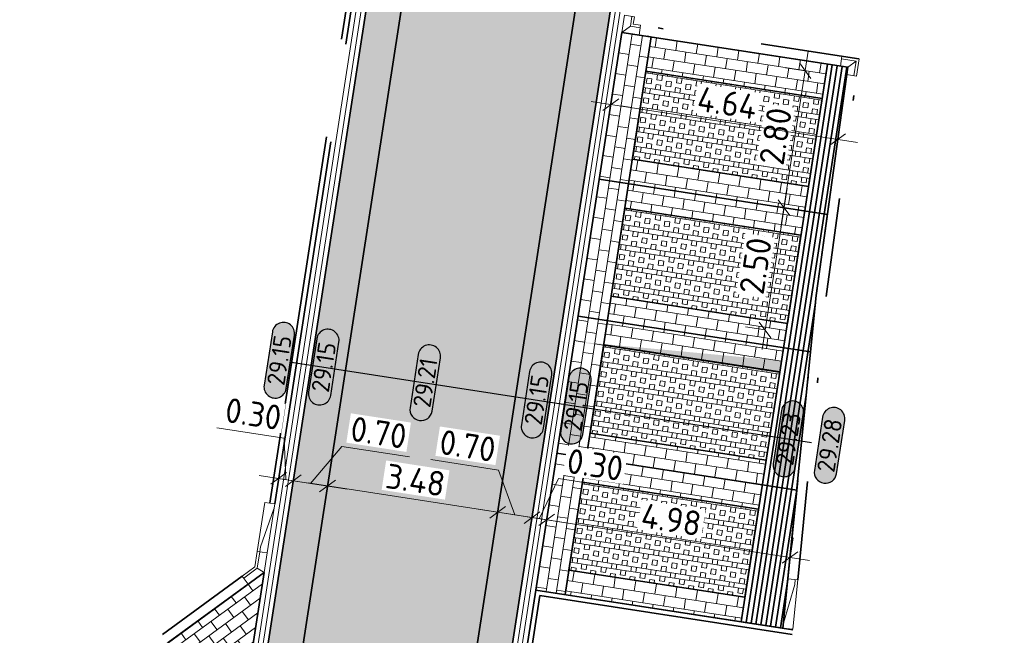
# Model space of a CAD drawing. Header units: metres. Extents: x 199937 to 201628, y 374508 to 375260.
# Tile 138 of 183: x 201253 to 201273, y 375033 to 375045. Entities that reach past the tile are written whole.
import ezdxf
from ezdxf.enums import TextEntityAlignment as Align

# ---------------------------------------------------------------- set-up
doc = ezdxf.new("R2010")
doc.units = ezdxf.units.M
doc.linetypes.add('VH-GELEIDEBAND', pattern=[6, 2, -2, 0, -2])
doc.linetypes.add('VH-OPSLUITBAND_100X200', pattern=[16, 8, -2, 4, -2])
for name, color, linetype, lineweight in [('N-WE-OG-HOOGTELIJN-G', 7, 'Continuous', 25), ('N-WE-VH-DWARSHELLING-S', 7, 'Continuous', 25), ('N-WE-VH-GOOT-G', 170, 'Continuous', 35), ('N-WE-VH-KANTOPSLUITING_GELEIDEBAND_50 200-G', 20, 'VH-GELEIDEBAND', 35), ('N-WE-VH-KANTOPSLUITING_GELEIDEBAND_50 200_250_HOEKSTUK-S', 20, 'Continuous', 25), ('N-WE-VH-KANTOPSLUITING_GELEIDEBAND_50 200_250_INRITVERLOOPBAND-S', 20, 'Continuous', 25), ('N-WE-VH-KANTOPSLUITING_OPSLUITBAND_100X200-G', 150, 'VH-OPSLUITBAND_100X200', 35), ('N-WE-VH-KANTVERHARDING_STREKLAAG-G', 60, 'Continuous', 18), ('N-WE-VH-VERHARDING_BETONSTRAATSTEEN-G', 252, 'Continuous', 35), ('N-WE-VH-VERHARDING_GRASBETONSTEEN-A', 72, 'Continuous', 18), ('N-WE-VH-VERHARDING_GRASBETONSTEEN-G', 70, 'Continuous', 35), ('N-WE-VW-MARKERING_PARKEERVAK-G', 7, 'Continuous', 35), ('X-XX-AL-HOOGTELABEL-S', 7, 'Continuous', 25), ('X-XX-AL-M', 7, 'Continuous', 18), ('X-XX-AL-M-200', 7, 'Continuous', 18)]:
    doc.layers.add(name, color=color, linetype=linetype, lineweight=lineweight)
doc.layers.add('N-WE-VH-VERHARDING_BETONSTRAATSTEEN_HEIDE-A', color=7, linetype='Continuous', lineweight=0, true_color=0x986657)
doc.layers.add('N-WE-VH-VERHARDING_BETONSTRAATSTEEN_ROOD-A', color=7, linetype='Continuous', lineweight=0, true_color=0xa92c0a)
doc.styles.add('NLCS-ISO-ANNOTATIEF-T18', font='NLCS-ISO.ttf', dxfattribs={"height": 1.8})
doc.styles.add('NLCS-ISO-ANNOTATIEF-T25', font='NLCS-ISO.ttf', dxfattribs={"height": 2.5})
doc.styles.add('NLCS-ISO-M200-T25', font='NLCS-ISO.ttf', dxfattribs={"height": 0.5})
doc.dimstyles.new('NLCS-ANNOTATIEF-T25-SCHRAP_L2_H1', dxfattribs={"dimtxt": 2.5, "dimasz": 1.4, "dimexe": 2, "dimexo": 2, "dimgap": 0.7, "dimtad": 1, "dimzin": 0, "dimdsep": 46, "dimtxsty": 'NLCS-ISO-ANNOTATIEF-T25', "dimblk": 'OBLIQUE', "dimcen": 0, "dimdle": 2, "dimclrd": 256, "dimclre": 256, "dimclrt": 256, "dimadec": 1, "dimazin": 0, "dimtfac": 1, "dimtdec": 3, "dimtofl": 0, "dimtmove": 0, "dimatfit": 3, "dimldrblk": 'OBLIQUE', "dimfxl": 2, "dimfxlon": 1, "dimtfillclr": 256, "dimtolj": 1, "dimtzin": 0, "dimlwd": -1, "dimlwe": -1, "dimarcsym": 0})
doc.dimstyles.new('NLCS-M200-T25-SCHRAP_L2_H1', dxfattribs={"dimscale": 0.2, "dimtxt": 2.5, "dimasz": 1.4, "dimexe": 2, "dimexo": 2, "dimgap": 0.7, "dimtad": 1, "dimzin": 0, "dimdsep": 46, "dimtxsty": 'NLCS-ISO-M200-T25', "dimblk": 'OBLIQUE', "dimcen": 0, "dimdle": 2, "dimclrd": 256, "dimclre": 256, "dimclrt": 256, "dimadec": 1, "dimazin": 0, "dimtfac": 1, "dimtdec": 3, "dimtofl": 0, "dimtmove": 0, "dimatfit": 3, "dimldrblk": 'OBLIQUE', "dimfxl": 2, "dimfxlon": 1, "dimtfillclr": 256, "dimtolj": 1, "dimtzin": 0, "dimlwd": -1, "dimlwe": -1, "dimarcsym": 0})
pattern_1 = [(261.21, (201261.3819, 375058.67761), (0.1754428, -0.2396244), [0.63, -0.21]), (171.21, (201261.79696, 375058.61343), (0.1754428, -0.2396244), [0.63, -0.21])]
pattern_2 = [(351.215, (201264.82125, 375045.07947), (0.2396092, 0.1754634), [0.21, -0.21]), (81.215, (201264.82125, 375045.07947), (-0.2075363, 0.032073), [])]
pattern_3 = [(261.21495, (201343.74282, 375069.87108), (0.17546345, -0.2396092), [0.21, -0.21]), (351.21495, (201343.74282, 375069.87108), (0.0320729, 0.20753633), [])]

# ---------------------------------------------------------------- blocks, each defined once
blk = doc.blocks.new('_Oblique')
at = {"color": 0, "linetype": 'ByBlock', "lineweight": -2}
blk.add_line((-0.5, -0.5), (0.5, 0.5), dxfattribs=at)
blk = doc.blocks.new('*D209')
at = {"layer": 'Defpoints', "color": 0, "transparency": 16777216}
for p in [(201268.523, 375044.305), (201268.095, 375041.538), (201268.095, 375041.538)]:
    blk.add_point(p, dxfattribs=at)
at = {"layer": 'X-XX-AL-M', "transparency": 16777216}
for p, q in [((201268.584, 375044.7), (201268.034, 375041.143)), ((201268.523, 375044.305), (201268.127, 375044.366)), ((201268.095, 375041.538), (201267.7, 375041.599))]:
    blk.add_line(p, q, dxfattribs=at)
at = {"layer": 'X-XX-AL-M', "transparency": 16777216, "xscale": 0.28, "yscale": 0.28, "zscale": 0.28}
for p, rotation in [((201268.523, 375044.305), 81.21494707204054), ((201268.095, 375041.538), 261.2149470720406)]:
    blk.add_blockref('_Oblique', p, dxfattribs=dict(at, rotation=rotation))
at = {"layer": 'X-XX-AL-M', "transparency": 16777216, "insert": (201267.923, 375042.981), "char_height": 0.5, "attachment_point": 5, "rotation": 81.2149, "style": 'NLCS-ISO-ANNOTATIEF-T25', "bg_fill": 3, "box_fill_scale": 1.1, "bg_fill_color": 256, "bg_fill_true_color": 13158600, "bg_fill_transparency": 0}
blk.add_mtext('\\A1;2.80', dxfattribs=at)
blk = doc.blocks.new('*D210')
at = {"layer": 'Defpoints', "color": 0, "transparency": 16777216}
for p in [(201268.095, 375041.538), (201267.713, 375039.067), (201267.713, 375039.067)]:
    blk.add_point(p, dxfattribs=at)
at = {"layer": 'X-XX-AL-M', "transparency": 16777216}
for p, q in [((201268.156, 375041.933), (201267.652, 375038.672)), ((201268.095, 375041.538), (201267.7, 375041.599)), ((201267.713, 375039.067), (201267.318, 375039.128))]:
    blk.add_line(p, q, dxfattribs=at)
at = {"layer": 'X-XX-AL-M', "transparency": 16777216, "xscale": 0.28, "yscale": 0.28, "zscale": 0.28}
for p, rotation in [((201268.095, 375041.538), 81.21494707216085), ((201267.713, 375039.067), 261.2149470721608)]:
    blk.add_blockref('_Oblique', p, dxfattribs=dict(at, rotation=rotation))
at = {"layer": 'X-XX-AL-M', "transparency": 16777216, "insert": (201267.519, 375040.362), "char_height": 0.5, "attachment_point": 5, "rotation": 81.2149, "style": 'NLCS-ISO-ANNOTATIEF-T25', "bg_fill": 3, "box_fill_scale": 1.1, "bg_fill_color": 256, "bg_fill_true_color": 13158600, "bg_fill_transparency": 0}
blk.add_mtext('\\A1;2.50', dxfattribs=at)
blk = doc.blocks.new('SVH-GELEIDEBAND HOEKSTUK_50 200X250_L400_H135UITW_HD-MM')
at = {"linetype": 'Continuous', "lineweight": 0}
blk.add_line((338, 150), (400, 0), dxfattribs=at)
blk.add_lwpolyline([(317, 200), (0, 200), (0, 0), (400, 0), (683, 283), (541, 424)], close=True, dxfattribs=at)
blk.add_lwpolyline([(0, 150), (338, 150), (577, 389)], dxfattribs=at)
blk = doc.blocks.new('SVH-GELEIDEBAND INRITVERLOOPBAND_50 200X200_LINKS_L1000_HD-MM')
at = {"linetype": 'Continuous', "lineweight": 0}
blk.add_lwpolyline([(0, 0), (1000, 0), (1000, 200), (0, 200)], close=True, dxfattribs=at)
blk.add_lwpolyline([(900, 0), (100, 150), (0, 150)], dxfattribs=at)
blk = doc.blocks.new('SVH-GELEIDEBAND HOEKSTUK_50 200X250_L350_H90UITW_HD-MM')
at = {"linetype": 'Continuous', "lineweight": 0}
for p, q in [((200, 350), (200, 150)), ((200, 150), (0, 150)), ((200, 150), (350, 0))]:
    blk.add_line(p, q, dxfattribs=at)
blk.add_lwpolyline([(0, 200), (150, 200), (150, 350), (350, 350), (350, 0), (0, 0)], close=True, dxfattribs=at)
blk = doc.blocks.new('SVH-GELEIDEBAND HOEKSTUK_50 200X250_L150_H90INW_HD-MM')
at = {"linetype": 'Continuous', "lineweight": 0}
blk.add_line((150, 0), (300, 150), dxfattribs=at)
blk.add_lwpolyline([(150, 0), (0, 0), (0, 200), (350, 200), (350, -150), (150, -150)], close=True, dxfattribs=at)
blk.add_lwpolyline([(300, -150), (300, 150), (0, 150)], dxfattribs=at)
blk = doc.blocks.new('*D306')
at = {"layer": 'Defpoints', "color": 0, "transparency": 16777216}
for p in [(201263.299, 375035.23), (201268.217, 375034.47), (201268.217, 375034.47)]:
    blk.add_point(p, dxfattribs=at)
at = {"layer": 'X-XX-AL-M', "transparency": 16777216}
for p, q in [((201263.299, 375035.23), (201263.36, 375035.626)), ((201262.904, 375035.291), (201268.612, 375034.409)), ((201268.217, 375034.47), (201268.278, 375034.866))]:
    blk.add_line(p, q, dxfattribs=at)
at = {"layer": 'X-XX-AL-M', "transparency": 16777216, "xscale": 0.28, "yscale": 0.28, "zscale": 0.28}
for p, rotation in [((201263.299, 375035.23), 171.2149470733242), ((201268.217, 375034.47), 351.2149470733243)]:
    blk.add_blockref('_Oblique', p, dxfattribs=dict(at, rotation=rotation))
at = {"layer": 'X-XX-AL-M', "transparency": 16777216, "insert": (201265.818, 375035.236), "char_height": 0.5, "attachment_point": 5, "rotation": 351.2149, "style": 'NLCS-ISO-M200-T25', "bg_fill": 3, "box_fill_scale": 1.1, "bg_fill_color": 256, "bg_fill_true_color": 13158600, "bg_fill_transparency": 0}
blk.add_mtext('\\A1;4.98', dxfattribs=at)
blk = doc.blocks.new('*D307')
at = {"layer": 'Defpoints', "color": 0, "transparency": 16777216}
for p in [(201264.596, 375043.621), (201269.181, 375042.915), (201269.181, 375042.915)]:
    blk.add_point(p, dxfattribs=at)
at = {"layer": 'X-XX-AL-M', "transparency": 16777216}
for p, q in [((201264.596, 375043.621), (201264.657, 375044.017)), ((201264.201, 375043.682), (201269.577, 375042.854)), ((201269.181, 375042.915), (201269.242, 375043.31))]:
    blk.add_line(p, q, dxfattribs=at)
at = {"layer": 'X-XX-AL-M', "transparency": 16777216, "xscale": 0.28, "yscale": 0.28, "zscale": 0.28}
for p, rotation in [((201264.596, 375043.621), 171.2421194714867), ((201269.181, 375042.915), 351.2421194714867)]:
    blk.add_blockref('_Oblique', p, dxfattribs=dict(at, rotation=rotation))
at = {"layer": 'X-XX-AL-M', "transparency": 16777216, "insert": (201266.948, 375043.654), "char_height": 0.5, "attachment_point": 5, "rotation": 351.2421, "style": 'NLCS-ISO-M200-T25', "bg_fill": 3, "box_fill_scale": 1.1, "bg_fill_color": 256, "bg_fill_true_color": 13158600, "bg_fill_transparency": 0}
blk.add_mtext('\\A1;4.64', dxfattribs=at)
blk = doc.blocks.new('*U283')
h = blk.add_hatch(color=253)
h.dxf.hatch_style = 1
edge = h.paths.add_edge_path()
edge.add_line((2.726, 1.132), (-2.726, 1.132))
edge.add_arc((-2.726, 0), 1.132, 90, 270)
edge.add_line((-2.726, -1.132), (2.726, -1.132))
edge.add_arc((2.726, 0), 1.132, 270, 450)
blk.add_lwpolyline([(2.726, 1.132), (-2.726, 1.132, 1), (-2.726, -1.132), (2.726, -1.132, 1)], format="xyb", close=True)
at = {"style": 'NLCS-ISO-ANNOTATIEF-T18'}
blk.add_attdef('HGT', text='', height=1.8, dxfattribs=at).set_placement((-0.003, 0), align=Align.MIDDLE_CENTER)
blk = doc.blocks.new('*U426')
blk.add_solid([(0, 0), (2.439, 0.25), (4.877, 0)])
blk = doc.blocks.new('*U427')
blk.add_solid([(3, 0), (3, 0.25), (-1.2, 0)])
blk = doc.blocks.new('*D878')
at = {"layer": 'Defpoints', "color": 0, "transparency": 16777216}
for p in [(201262.311, 375035.383), (201262.311, 375035.383), (201263.003, 375035.276)]:
    blk.add_point(p, dxfattribs=at)
at = {"layer": 'X-XX-AL-M-200', "transparency": 16777216}
for p, q in [((201262.327, 375036.236), (201260.963, 375036.447)), ((201262.657, 375035.33), (201262.327, 375036.236)), ((201262.311, 375035.383), (201262.372, 375035.778)), ((201263.003, 375035.276), (201263.064, 375035.671)), ((201263.398, 375035.215), (201261.916, 375035.444))]:
    blk.add_line(p, q, dxfattribs=at)
at = {"layer": 'X-XX-AL-M-200', "transparency": 16777216, "xscale": 0.28, "yscale": 0.28, "zscale": 0.28}
for p, rotation in [((201262.311, 375035.383), 171.214947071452), ((201263.003, 375035.276), 351.214947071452)]:
    blk.add_blockref('_Oblique', p, dxfattribs=dict(at, rotation=rotation))
at = {"layer": 'X-XX-AL-M-200', "transparency": 16777216, "insert": (201261.705, 375036.727), "char_height": 0.5, "attachment_point": 5, "rotation": 351.2149, "style": 'NLCS-ISO-M200-T25', "bg_fill": 3, "box_fill_scale": 1.1, "bg_fill_color": 256, "bg_fill_true_color": 13158600, "bg_fill_transparency": 0}
blk.add_mtext('\\A1;0.70', dxfattribs=at)
blk = doc.blocks.new('*D879')
at = {"layer": 'Defpoints', "color": 0, "transparency": 16777216}
for p in [(201263.003, 375035.276), (201263.299, 375035.23), (201263.299, 375035.23)]:
    blk.add_point(p, dxfattribs=at)
at = {"layer": 'X-XX-AL-M-200', "transparency": 16777216}
for p, q in [((201263.151, 375035.253), (201263.537, 375036.064)), ((201263.537, 375036.064), (201264.901, 375035.853)), ((201263.003, 375035.276), (201263.064, 375035.671)), ((201263.299, 375035.23), (201263.36, 375035.626)), ((201262.607, 375035.337), (201263.694, 375035.169))]:
    blk.add_line(p, q, dxfattribs=at)
at = {"layer": 'X-XX-AL-M-200', "transparency": 16777216, "xscale": 0.28, "yscale": 0.28, "zscale": 0.28}
for p, rotation in [((201263.003, 375035.276), 171.214947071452), ((201263.299, 375035.23), 351.214947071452)]:
    blk.add_blockref('_Oblique', p, dxfattribs=dict(at, rotation=rotation))
at = {"layer": 'X-XX-AL-M-200', "transparency": 16777216, "insert": (201264.279, 375036.344), "char_height": 0.5, "attachment_point": 5, "rotation": 351.2149, "style": 'NLCS-ISO-M200-T25', "bg_fill": 3, "box_fill_scale": 1.1, "bg_fill_color": 256, "bg_fill_true_color": 13158600, "bg_fill_transparency": 0}
blk.add_mtext('\\A1;0.30', dxfattribs=at)
blk = doc.blocks.new('*D880')
at = {"layer": 'Defpoints', "color": 0, "transparency": 16777216}
for p in [(201258.874, 375035.915), (201258.874, 375035.914), (201262.311, 375035.383)]:
    blk.add_point(p, dxfattribs=at)
at = {"layer": 'X-XX-AL-M-200', "transparency": 16777216}
for p, q in [((201262.706, 375035.322), (201258.479, 375035.975)), ((201258.874, 375035.914), (201258.813, 375035.519)), ((201262.311, 375035.383), (201262.372, 375035.778))]:
    blk.add_line(p, q, dxfattribs=at)
at = {"layer": 'X-XX-AL-M-200', "transparency": 16777216, "xscale": 0.28, "yscale": 0.28, "zscale": 0.28}
for p, rotation in [((201258.874, 375035.914), 171.214947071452), ((201262.311, 375035.383), 351.214947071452)]:
    blk.add_blockref('_Oblique', p, dxfattribs=dict(at, rotation=rotation))
at = {"layer": 'X-XX-AL-M-200', "transparency": 16777216, "insert": (201260.652, 375036.034), "char_height": 0.5, "attachment_point": 5, "rotation": 351.2149, "style": 'NLCS-ISO-M200-T25', "bg_fill": 3, "box_fill_scale": 1.1, "bg_fill_color": 256, "bg_fill_true_color": 13158600, "bg_fill_transparency": 0}
blk.add_mtext('\\A1;3.48', dxfattribs=at)
blk = doc.blocks.new('*D881')
at = {"layer": 'Defpoints', "color": 0, "transparency": 16777216}
for p in [(201258.182, 375036.021), (201258.182, 375036.021), (201258.874, 375035.915)]:
    blk.add_point(p, dxfattribs=at)
at = {"layer": 'X-XX-AL-M-200', "transparency": 16777216}
for p, q in [((201258.528, 375035.968), (201259.165, 375036.713)), ((201259.165, 375036.713), (201260.528, 375036.502)), ((201259.269, 375035.853), (201257.787, 375036.082)), ((201258.182, 375036.021), (201258.121, 375035.626)), ((201258.874, 375035.914), (201258.813, 375035.519))]:
    blk.add_line(p, q, dxfattribs=at)
at = {"layer": 'X-XX-AL-M-200', "transparency": 16777216, "xscale": 0.28, "yscale": 0.28, "zscale": 0.28}
for p, rotation in [((201258.182, 375036.021), 171.214947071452), ((201258.874, 375035.914), 351.214947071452)]:
    blk.add_blockref('_Oblique', p, dxfattribs=dict(at, rotation=rotation))
at = {"layer": 'X-XX-AL-M-200', "transparency": 16777216, "insert": (201259.906, 375036.993), "char_height": 0.5, "attachment_point": 5, "rotation": 351.2149, "style": 'NLCS-ISO-M200-T25', "bg_fill": 3, "box_fill_scale": 1.1, "bg_fill_color": 256, "bg_fill_true_color": 13158600, "bg_fill_transparency": 0}
blk.add_mtext('\\A1;0.70', dxfattribs=at)
blk = doc.blocks.new('*D882')
at = {"layer": 'Defpoints', "color": 0, "transparency": 16777216}
for p in [(201257.886, 375036.067), (201257.886, 375036.067), (201258.182, 375036.021)]:
    blk.add_point(p, dxfattribs=at)
at = {"layer": 'X-XX-AL-M-200', "transparency": 16777216}
for p, q in [((201257.998, 375036.881), (201256.634, 375037.092)), ((201258.034, 375036.044), (201257.998, 375036.881)), ((201258.577, 375035.96), (201257.49, 375036.128)), ((201257.886, 375036.067), (201257.825, 375035.672)), ((201258.182, 375036.021), (201258.121, 375035.626))]:
    blk.add_line(p, q, dxfattribs=at)
at = {"layer": 'X-XX-AL-M-200', "transparency": 16777216, "xscale": 0.28, "yscale": 0.28, "zscale": 0.28}
for p, rotation in [((201257.886, 375036.067), 171.214947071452), ((201258.182, 375036.021), 351.214947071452)]:
    blk.add_blockref('_Oblique', p, dxfattribs=dict(at, rotation=rotation))
at = {"layer": 'X-XX-AL-M-200', "transparency": 16777216, "insert": (201257.375, 375037.372), "char_height": 0.5, "attachment_point": 5, "rotation": 351.2149, "style": 'NLCS-ISO-M200-T25', "bg_fill": 3, "box_fill_scale": 1.1, "bg_fill_color": 256, "bg_fill_true_color": 13158600, "bg_fill_transparency": 0}
blk.add_mtext('\\A1;0.30', dxfattribs=at)

msp = doc.modelspace()

# ---------------------------------------------------------------- hatches: boundary and pattern name
at = {"layer": 'N-WE-VH-VERHARDING_BETONSTRAATSTEEN_HEIDE-A', "true_color": 0x986657}
h = msp.add_hatch(dxfattribs=at)
h.set_pattern_fill('AVH-HEI_BSS_KEIFRMT_KEPER-SO', color=25, scale=2, angle=261.21, pattern_type=2)
h.set_pattern_definition(pattern_1)
edge = h.paths.add_edge_path()
edge.add_line((201260.825, 375048.53), (201260.134, 375048.643))
edge.add_arc((201271.202, 375046.931), 11.2, 171.2098, 171.2102)
edge.add_line((201260.134, 375048.643), (201254.832, 375014.357))
edge.add_line((201254.832, 375014.357), (201255.524, 375014.251))
edge.add_line((201255.524, 375014.251), (201260.825, 375048.53))
h = msp.add_hatch(dxfattribs=at)
h.set_pattern_fill('AVH-HEI_BSS_KEIFRMT_KEPER-SO', color=25, scale=2, angle=261.21, pattern_type=2)
h.set_pattern_definition(pattern_1)
edge = h.paths.add_edge_path()
edge.add_line((201264.947, 375047.855), (201264.256, 375047.968))
edge.add_arc((201271.173, 375046.892), 7, 171.1636, 171.2149)
edge.add_line((201264.255, 375047.962), (201258.963, 375013.719))
edge.add_line((201258.963, 375013.719), (201259.655, 375013.612))
edge.add_line((201259.655, 375013.612), (201264.947, 375047.855))
at = {"layer": 'N-WE-VH-VERHARDING_BETONSTRAATSTEEN_ROOD-A'}
h = msp.add_hatch(dxfattribs=at)
h.set_pattern_fill('AVH-ROO_BSS_KEIFRMT_KEPER-SO', color=36, scale=2, angle=43.5824, pattern_type=2)
h.set_pattern_definition([(43.58237, (201262.23584, 375057.65618), (0.00734736, 0.29689395), [0.63, -0.21]), (313.58237, (201261.9463, 375057.96042), (0.00734736, 0.29689395), [0.63, -0.21])])
edge = h.paths.add_edge_path()
edge.add_arc((201271.202, 375046.931), 10.5, 88.5824, 171.2102)
edge.add_line((201260.826, 375048.536), (201255.524, 375014.251))
edge.add_arc((201269.428, 375012.137), 14.064, 171.3529, 234.3801)
edge.add_line((201261.237, 375000.704), (201262.951, 375003.847))
edge.add_arc((201267.723, 375011.477), 9, 171.2149, 237.974, ccw=False)
edge.add_line((201258.829, 375012.852), (201264.255, 375047.962))
edge.add_arc((201271.173, 375046.892), 7, 88.5824, 171.2149, ccw=False)
edge.add_line((201271.346, 375053.89), (201295.33, 375053.297))
edge.add_arc((201297.299, 375106.233), 52.973, 267.8693, 302.2569)
edge.add_line((201325.572, 375061.436), (201325.721, 375061.534))
edge.add_line((201325.721, 375061.534), (201323.695, 375064.438))
edge.add_arc((201297.301, 375106.222), 49.423, 267.8423, 302.2805, ccw=False)
edge.add_line((201295.44, 375056.834), (201271.462, 375057.428))
h = msp.add_hatch(dxfattribs=at)
h.set_pattern_fill('AVH-ROO_BSS_KEIFRMT_HALFST-SO', color=36, scale=2, angle=-8.7851, pattern_type=2)
h.set_pattern_definition(pattern_2)
h.paths.add_polyline_path([(201265.414, 375044.988), (201264.821, 375045.079), (201264.363, 375042.115), (201264.956, 375042.023)])
h = msp.add_hatch(dxfattribs=at)
h.set_pattern_fill('AVH-ROO_BSS_KEIFRMT_HALFST-SO', color=36, scale=2, angle=-98.7851, pattern_type=2)
h.set_pattern_definition(pattern_3)
h.paths.add_polyline_path([(201265.414, 375044.988), (201265.307, 375044.296), (201268.865, 375043.746), (201268.972, 375044.438)])
h = msp.add_hatch(dxfattribs=at)
h.set_pattern_fill('AVH-ROO_BSS_KEIFRMT_HALFST-SO', color=36, scale=2, angle=-98.7851, pattern_type=2)
h.set_pattern_definition(pattern_3)
h.paths.add_polyline_path([(201265.032, 375042.517), (201264.88, 375041.529), (201268.437, 375040.979), (201268.59, 375041.967)])
h = msp.add_hatch(dxfattribs=at)
h.set_pattern_fill('AVH-ROO_BSS_KEIFRMT_HALFST-SO', color=36, scale=2, angle=-8.7851, pattern_type=2)
h.set_pattern_definition(pattern_2)
h.paths.add_polyline_path([(201264.956, 375042.023), (201264.363, 375042.115), (201263.935, 375039.348), (201264.528, 375039.256)])
h = msp.add_hatch(dxfattribs=at)
h.set_pattern_fill('AVH-ROO_BSS_KEIFRMT_HALFST-SO', color=36, scale=2, angle=-98.7851, pattern_type=2)
h.set_pattern_definition(pattern_3)
h.paths.add_polyline_path([(201264.605, 375039.75), (201264.452, 375038.762), (201268.01, 375038.212), (201268.163, 375039.2)])
h = msp.add_hatch(dxfattribs=at)
h.set_pattern_fill('AVH-ROO_BSS_KEIFRMT_HALFST-SO', color=36, scale=2, angle=-8.7851, pattern_type=2)
h.set_pattern_definition(pattern_2)
h.paths.add_polyline_path([(201264.528, 375039.256), (201263.935, 375039.348), (201263.508, 375036.58), (201264.101, 375036.489)])
h = msp.add_hatch(dxfattribs=at)
h.set_pattern_fill('AVH-ROO_BSS_KEIFRMT_HALFST-SO', color=36, scale=2, angle=-98.7851, pattern_type=2)
h.set_pattern_definition(pattern_3)
h.paths.add_polyline_path([(201264.177, 375036.983), (201264.024, 375035.995), (201267.582, 375035.445), (201267.735, 375036.433)])
h = msp.add_hatch(dxfattribs=at)
h.set_pattern_fill('AVH-ROO_BSS_KEIFRMT_HALFST-SO', color=36, scale=2, angle=-8.7851, pattern_type=2)
h.set_pattern_definition(pattern_2)
h.paths.add_polyline_path([(201264.101, 375036.489), (201263.508, 375036.58), (201263.08, 375033.813), (201263.673, 375033.722)])
h = msp.add_hatch(dxfattribs=at)
h.set_pattern_fill('AVH-ROO_BSS_KEIFRMT_HALFST-SO', color=36, scale=2, angle=-98.7851, pattern_type=2)
h.set_pattern_definition(pattern_3)
h.paths.add_polyline_path([(201263.749, 375034.216), (201263.673, 375033.722), (201267.231, 375033.172), (201267.307, 375033.666)])
h = msp.add_hatch(dxfattribs=at)
h.set_pattern_fill('AVH-ROO_BSS_KEIFRMT_HALFST-SO', color=36, scale=2, angle=126.2102, pattern_type=2)
h.set_pattern_definition([(126.2102, (201123.74073, 375003.37324), (-0.29349694, 0.04538222), [0.21, -0.21]), (216.2102, (201123.74073, 375003.37324), (0.12405736, -0.16943958), [])])
h.paths.add_polyline_path([(201257.592, 375034.168), (201255.31, 375032.497), (201257.286, 375032.191)])
at = {"layer": 'N-WE-VH-VERHARDING_GRASBETONSTEEN-A'}
h = msp.add_hatch(dxfattribs=at)
h.set_pattern_fill('AVH-GRASBETONSTEEN_01-SO', color=256, scale=0.2, angle=-98.7851, pattern_type=2)
h.set_pattern_definition([(351.21495, (201284.05623, 374970.22658), (0.0610912, 0.3953073), []), (351.21495, (201284.04096, 374970.12775), (0.0610912, 0.3953073), []), (261.21495, (201284.05623, 374970.22658), (0.3953073, -0.0610912), [-0.1, 0.1]), (261.21495, (201284.15506, 374970.2113), (0.3953073, -0.0610912), [-0.1, 0.1]), (261.21495, (201284.2539, 374970.19603), (0.3953073, -0.0610912), [0.1, -0.1]), (261.21495, (201284.3527, 374970.18076), (0.3953073, -0.0610912), [0.1, -0.1]), (351.21495, (201284.0257, 374970.02892), (0.0610912, 0.3953073), [0.1, -0.1]), (351.21495, (201284.0104, 374969.9301), (0.0610912, 0.3953073), [0.1, -0.1])])
h.paths.add_polyline_path([(201268.59, 375041.967), (201268.865, 375043.746), (201265.307, 375044.296), (201265.032, 375042.517)])
h = msp.add_hatch(dxfattribs=at)
h.set_pattern_fill('AVH-GRASBETONSTEEN_01-SO', color=256, scale=0.2, angle=-98.7851, pattern_type=2)
h.set_pattern_definition([(351.21495, (201283.6286, 374967.45942), (0.0610912, 0.3953073), []), (351.21495, (201283.61332, 374967.3606), (0.0610912, 0.3953073), []), (261.21495, (201283.6286, 374967.45942), (0.3953073, -0.0610912), [-0.1, 0.1]), (261.21495, (201283.72742, 374967.44415), (0.3953073, -0.0610912), [-0.1, 0.1]), (261.21495, (201283.82625, 374967.42888), (0.3953073, -0.0610912), [0.1, -0.1]), (261.21495, (201283.92508, 374967.4136), (0.3953073, -0.0610912), [0.1, -0.1]), (351.21495, (201283.59805, 374967.26177), (0.0610912, 0.3953073), [0.1, -0.1]), (351.21495, (201283.58278, 374967.16294), (0.0610912, 0.3953073), [0.1, -0.1])])
h.paths.add_polyline_path([(201268.163, 375039.2), (201268.437, 375040.979), (201264.88, 375041.529), (201264.605, 375039.75)])
h = msp.add_hatch(dxfattribs=at)
h.set_pattern_fill('AVH-GRASBETONSTEEN_01-SO', color=256, scale=0.2, angle=-98.7851, pattern_type=2)
h.set_pattern_definition([(351.21495, (201283.20096, 374964.69227), (0.0610912, 0.3953073), []), (351.21495, (201283.1857, 374964.59345), (0.0610912, 0.3953073), []), (261.21495, (201283.20096, 374964.69227), (0.3953073, -0.0610912), [-0.1, 0.1]), (261.21495, (201283.2998, 374964.677), (0.3953073, -0.0610912), [-0.1, 0.1]), (261.21495, (201283.3986, 374964.66173), (0.3953073, -0.0610912), [0.1, -0.1]), (261.21495, (201283.49744, 374964.64645), (0.3953073, -0.0610912), [0.1, -0.1]), (351.21495, (201283.1704, 374964.4946), (0.0610912, 0.3953073), [0.1, -0.1]), (351.21495, (201283.15514, 374964.3958), (0.0610912, 0.3953073), [0.1, -0.1])])
h.paths.add_polyline_path([(201267.735, 375036.433), (201268.01, 375038.212), (201264.452, 375038.762), (201264.177, 375036.983)])
h = msp.add_hatch(dxfattribs=at)
h.set_pattern_fill('AVH-GRASBETONSTEEN_01-SO', color=256, scale=0.2, angle=-98.7851, pattern_type=2)
h.set_pattern_definition([(351.21495, (201282.7733, 374961.92512), (0.0610912, 0.3953073), []), (351.21495, (201282.75805, 374961.8263), (0.0610912, 0.3953073), []), (261.21495, (201282.7733, 374961.92512), (0.3953073, -0.0610912), [-0.1, 0.1]), (261.21495, (201282.87215, 374961.90985), (0.3953073, -0.0610912), [-0.1, 0.1]), (261.21495, (201282.97097, 374961.89458), (0.3953073, -0.0610912), [0.1, -0.1]), (261.21495, (201283.0698, 374961.8793), (0.3953073, -0.0610912), [0.1, -0.1]), (351.21495, (201282.74277, 374961.72747), (0.0610912, 0.3953073), [0.1, -0.1]), (351.21495, (201282.7275, 374961.62864), (0.0610912, 0.3953073), [0.1, -0.1])])
h.paths.add_polyline_path([(201267.307, 375033.666), (201267.582, 375035.445), (201264.024, 375035.995), (201263.749, 375034.216)])

# ---------------------------------------------------------------- linework, layer by layer
at = {"layer": 'N-WE-OG-HOOGTELIJN-G'}
msp.add_lwpolyline([(201258.148, 375038.417), (201268.651, 375036.794)], dxfattribs=at)
at = {"layer": 'N-WE-VH-GOOT-G'}
for points in [[(201260.244, 375000.578, -0.268796), (201254.832, 375014.357), (201260.134, 375048.643, -0.37701), (201271.479, 375058.128), (201295.462, 375057.534, 0.151101), (201323.275, 375064.999), (201323.856, 375065.382, 0.069301), (201334.278, 375074.544), (201340.475, 375081.734, -0.085654), (201354.658, 375092.28), (201374.642, 375102.091, 0.409817), (201378.489, 375113.087), (201367.635, 375136.063)], [(201262.319, 374999.197, -0.314621), (201254.832, 375014.357), (201260.134, 375048.643)]]:
    msp.add_lwpolyline(points, format="xyb", dxfattribs=at)
msp.add_lwpolyline([(201346.041, 375037.775), (201335.494, 375059.915, 0.45528), (201327.792, 375062.061), (201325.951, 375060.848, -0.151193), (201295.308, 375052.597), (201271.329, 375053.191, 0.377034), (201264.947, 375047.855), (201259.521, 375012.745, 0.419393), (201266.601, 375003.253), (201296.562, 374999.163, 0.047019), (201309.877, 374998.765, 0.048463), (201327.098, 375001.21, 0.022828), (201336.87, 375004.024, 0.046514), (201353.186, 375011.272, 0.394891), (201355.379, 375018.175)], format="xyb", close=True, dxfattribs=at)
msp.add_lwpolyline([(201254.536, 375014.403), (201257.592, 375034.168)], dxfattribs=at)
at = {"layer": 'N-WE-VH-KANTOPSLUITING_GELEIDEBAND_50 200-G'}
for points in [[(201257.151, 375034.093), (201255.125, 375032.609), (201252.655, 375016.634), (201253.784, 375015.091)], [(201257.269, 375033.932), (201255.31, 375032.497), (201252.865, 375016.685), (201253.945, 375015.21)]]:
    msp.add_lwpolyline(points, dxfattribs=at)
at = {"layer": 'N-WE-VH-KANTOPSLUITING_OPSLUITBAND_100X200-G'}
for points in [[(201329.953, 375002.243, -0.006789), (201327.027, 375001.502, -0.048472), (201309.86, 374999.065, -0.047024), (201296.6, 374999.461), (201266.641, 375003.551, -0.419393), (201259.817, 375012.699), (201263.08, 375033.813)], [(201329.926, 375002.34, -0.006788), (201327.004, 375001.599, -0.048476), (201309.855, 374999.165, -0.047025), (201296.613, 374999.56), (201266.655, 375003.65, -0.419393), (201259.916, 375012.684), (201263.164, 375033.699)]]:
    msp.add_lwpolyline(points, format="xyb", dxfattribs=at)
for points in [[(201263.08, 375033.813), (201268.271, 375033.011)], [(201263.164, 375033.699), (201268.261, 375032.911)]]:
    msp.add_lwpolyline(points, dxfattribs=at)
at = {"layer": 'N-WE-VH-KANTVERHARDING_STREKLAAG-G'}
for points in [[(201262.238, 374999.014, -0.31497), (201254.635, 375014.388), (201259.936, 375048.673)], [(201262.286, 374999.102, -0.314968), (201254.734, 375014.372), (201260.035, 375048.658)]]:
    msp.add_lwpolyline(points, format="xyb", dxfattribs=at)
at = {"layer": 'N-WE-VH-VERHARDING_BETONSTRAATSTEEN-G'}
for points in [[(201255.524, 375014.251), (201260.826, 375048.536, -0.37701), (201271.462, 375057.428), (201295.44, 375056.834, 0.151115), (201323.654, 375064.411), (201323.695, 375064.438)], [(201325.721, 375061.534), (201325.572, 375061.436, -0.15118), (201295.33, 375053.297), (201271.346, 375053.89, 0.377034), (201264.255, 375047.962), (201258.963, 375013.719)]]:
    msp.add_lwpolyline(points, format="xyb", dxfattribs=at)
at = {"layer": 'N-WE-VH-VERHARDING_BETONSTRAATSTEEN-G', "color": 36}
for points in [[(201269.071, 375044.423), (201267.33, 375033.156)], [(201269.17, 375044.407), (201267.429, 375033.141)], [(201269.268, 375044.392), (201267.527, 375033.126)], [(201269.367, 375044.377), (201267.626, 375033.111)], [(201268.733, 375039.615), (201267.725, 375033.095)], [(201268.546, 375037.751), (201267.824, 375033.08)], [(201268.359, 375035.887), (201267.923, 375033.065)], [(201268.172, 375034.023), (201268.021, 375033.05)]]:
    msp.add_lwpolyline(points, dxfattribs=at)
at = {"layer": 'N-WE-VH-VERHARDING_GRASBETONSTEEN-G'}
msp.add_lwpolyline([(201264.024, 375035.995), (201263.749, 375034.216), (201267.307, 375033.666), (201267.582, 375035.445)], close=True, dxfattribs=at)
at = {"layer": 'N-WE-VW-MARKERING_PARKEERVAK-G'}
for points in [[(201264.821, 375045.079), (201263.08, 375033.813)], [(201263.08, 375033.813), (201268.074, 375033.042), (201268.748, 375039.766), (201269.382, 375044.375), (201264.821, 375045.079)], [(201265.414, 375044.988), (201263.673, 375033.722)], [(201268.353, 375035.832), (201263.508, 375036.58)], [(201255.31, 375032.497), (201257.592, 375034.168)]]:
    msp.add_lwpolyline(points, dxfattribs=at)

# ---------------------------------------------------------------- block references
at = {"layer": 'N-WE-VH-DWARSHELLING-S', "rotation": 351.2149470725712}
msp.add_blockref('*U426', (201258.74, 375039.629), dxfattribs=at)
at = {"layer": 'N-WE-VH-KANTOPSLUITING_GELEIDEBAND_50 200_250_HOEKSTUK-S'}
for name, p, xscale, yscale, zscale, rotation in [('SVH-GELEIDEBAND HOEKSTUK_50 200X250_L350_H90UITW_HD-MM', (201264.875, 375045.425), 0.001, 0.001, 0.001, 261.2149470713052), ('SVH-GELEIDEBAND HOEKSTUK_50 200X250_L150_H90INW_HD-MM', (201269.234, 375044.398), 0.0009999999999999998, 0.0009999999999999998, 0.0009999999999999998, 351.2149470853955), ('SVH-GELEIDEBAND HOEKSTUK_50 200X250_L400_H135UITW_HD-MM', (201257.269, 375033.932), 0.001, 0.001, 0.001, 36.21020196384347)]:
    msp.add_blockref(name, p, dxfattribs=dict(at, xscale=xscale, yscale=yscale, zscale=zscale, rotation=rotation))
at = {"layer": 'N-WE-VH-KANTOPSLUITING_GELEIDEBAND_50 200_250_INRITVERLOOPBAND-S', "xscale": 0.001, "yscale": 0.001, "zscale": 0.001}
for p, rotation in [((201257.653, 375034.563), 81.21020196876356), ((201268.173, 375034.037), 264.2750305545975)]:
    msp.add_blockref('SVH-GELEIDEBAND INRITVERLOOPBAND_50 200X200_LINKS_L1000_HD-MM', p, dxfattribs=dict(at, rotation=rotation))
at = {"layer": 'X-XX-AL-HOOGTELABEL-S', "xscale": 0.2, "yscale": 0.2, "zscale": 0.2, "rotation": 81.21020196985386}
for p, values in [((201257.899, 375038.455), {'HGT': '29.15'}), ((201258.797, 375038.317), {'HGT': '29.15'}), ((201260.847, 375038), {'HGT': '29.21'}), ((201263.097, 375037.653), {'HGT': '29.15'}), ((201263.892, 375037.53), {'HGT': '29.15'}), ((201268.183, 375036.867), {'HGT': '29.23'}), ((201269.016, 375036.735), {'HGT': '29.28'})]:
    msp.add_blockref('*U283', p, dxfattribs=at).add_auto_attribs(values)

# ---------------------------------------------------------------- next in the draw order: dimensions: what is measured, and where the dimension line sits
at = {"layer": 'X-XX-AL-M'}
dim = msp.add_aligned_dim(p1=(201268.523, 375044.305), p2=(201268.095, 375041.538), distance=0, dimstyle='NLCS-ANNOTATIEF-T25-SCHRAP_L2_H1', override={"dimtfill": 1}, dxfattribs=at)
dim.commit()
dim.dimension.update_dxf_attribs({"geometry": '*D209', "text_midpoint": (201267.923, 375042.981)})

# ---------------------------------------------------------------- next in the draw order: dimensions: what is measured, and where the dimension line sits
dim = msp.add_aligned_dim(p1=(201268.095, 375041.538), p2=(201267.713, 375039.067), distance=0, dimstyle='NLCS-ANNOTATIEF-T25-SCHRAP_L2_H1', override={"dimtfill": 1}, dxfattribs=at)
dim.commit()
dim.dimension.update_dxf_attribs({"geometry": '*D210', "text_midpoint": (201267.519, 375040.362)})

# ---------------------------------------------------------------- next in the draw order: linework, layer by layer
at = {"layer": 'N-WE-VH-KANTOPSLUITING_GELEIDEBAND_50 200-G'}
for points in [[(201268.372, 375034.017), (201268.946, 375039.742), (201269.607, 375044.542), (201264.852, 375045.277)], [(201268.173, 375034.037), (201268.748, 375039.766), (201269.382, 375044.375), (201264.821, 375045.079)]]:
    msp.add_lwpolyline(points, dxfattribs=at)
at = {"layer": 'N-WE-VH-KANTOPSLUITING_OPSLUITBAND_100X200-G'}
for points in [[(201378.127, 375112.916, -0.409817), (201374.465, 375102.45), (201354.48, 375092.638, 0.085713), (201340.178, 375082.002), (201333.975, 375074.805, -0.069301), (201323.636, 375065.716), (201323.058, 375065.335, -0.151093), (201295.474, 375057.934), (201261.297, 375058.78), (201257.707, 375035.567)], [(201378.217, 375112.959, -0.409817), (201374.509, 375102.36), (201354.524, 375092.549, 0.085698), (201340.252, 375081.935), (201334.051, 375074.74, -0.069301), (201323.691, 375065.633), (201323.112, 375065.251, -0.151095), (201295.471, 375057.834), (201261.382, 375058.678), (201257.806, 375035.551)]]:
    msp.add_lwpolyline(points, format="xyb", dxfattribs=at)
at = {"layer": 'N-WE-VH-KANTVERHARDING_STREKLAAG-G'}
for points in [[(201345.951, 375037.732), (201335.403, 375059.872, 0.45528), (201327.847, 375061.977), (201326.006, 375060.764, -0.151194), (201295.305, 375052.497), (201271.326, 375053.091, 0.377034), (201265.045, 375047.839), (201259.619, 375012.729, 0.419393), (201266.614, 375003.352), (201296.575, 374999.262, 0.047021), (201309.871, 374998.865, 0.048466), (201327.074, 375001.307, 0.022829), (201336.838, 375004.119, 0.046514), (201353.137, 375011.359, 0.394891), (201355.288, 375018.131)], [(201345.86, 375037.689), (201335.313, 375059.829, 0.45528), (201327.902, 375061.894), (201326.06, 375060.68, -0.151196), (201295.302, 375052.397), (201271.324, 375052.991, 0.377034), (201265.144, 375047.824), (201259.718, 375012.714, 0.419393), (201266.628, 375003.451), (201296.587, 374999.361, 0.047022), (201309.866, 374998.965, 0.048469), (201327.051, 375001.405, 0.022829), (201336.806, 375004.214, 0.046514), (201353.088, 375011.447, 0.394891), (201355.198, 375018.088)]]:
    msp.add_lwpolyline(points, format="xyb", close=True, dxfattribs=at)
at = {"layer": 'N-WE-VH-VERHARDING_GRASBETONSTEEN-G'}
for points in [[(201265.307, 375044.296), (201265.032, 375042.517), (201268.59, 375041.967), (201268.865, 375043.746)], [(201264.88, 375041.529), (201264.605, 375039.75), (201268.163, 375039.2), (201268.437, 375040.979)], [(201264.452, 375038.762), (201264.177, 375036.983), (201267.735, 375036.433), (201268.01, 375038.212)]]:
    msp.add_lwpolyline(points, close=True, dxfattribs=at)
at = {"layer": 'N-WE-VW-MARKERING_PARKEERVAK-G'}
for points in [[(201268.972, 375044.438), (201267.231, 375033.172)], [(201268.973, 375041.402), (201264.363, 375042.115)], [(201268.633, 375038.622), (201263.935, 375039.348)]]:
    msp.add_lwpolyline(points, dxfattribs=at)

# ---------------------------------------------------------------- next in the draw order: block references
at = {"layer": 'N-WE-VH-DWARSHELLING-S', "rotation": 351.2149470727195}
msp.add_blockref('*U427', (201265.043, 375038.655), dxfattribs=at)

# ---------------------------------------------------------------- next in the draw order: dimensions: what is measured, and where the dimension line sits
at = {"layer": 'X-XX-AL-M'}
for p1, p2, picture, middle in [((201264.596, 375043.621), (201269.181, 375042.915), '*D307', (201266.948, 375043.654)), ((201263.299, 375035.23), (201268.217, 375034.47), '*D306', (201265.818, 375035.236))]:
    dim = msp.add_aligned_dim(p1=p1, p2=p2, distance=0, dimstyle='NLCS-M200-T25-SCHRAP_L2_H1', override={"dimtfill": 1}, dxfattribs=at)
    dim.commit()
    dim.dimension.update_dxf_attribs({"geometry": picture, "text_midpoint": middle})

# ---------------------------------------------------------------- next in the draw order: dimensions: what is measured, and where the dimension line sits
at = {"layer": 'X-XX-AL-M-200'}
dim = msp.add_linear_dim(base=(201262.311, 375035.383), p1=(201263.003, 375035.276), p2=(201262.311, 375035.383), angle=171.2149, dimstyle='NLCS-M200-T25-SCHRAP_L2_H1', override={"dimtmove": 1, "dimtfill": 1}, dxfattribs=at)
dim.commit()
dim.dimension.update_dxf_attribs({"geometry": '*D878', "text_midpoint": (201262.189, 375036.257), "dimtype": 161})

# ---------------------------------------------------------------- next in the draw order: dimensions: what is measured, and where the dimension line sits
dim = msp.add_linear_dim(base=(201263.299, 375035.23), p1=(201263.003, 375035.276), p2=(201263.299, 375035.23), angle=351.2149, dimstyle='NLCS-M200-T25-SCHRAP_L2_H1', override={"dimtmove": 1, "dimtfill": 1}, dxfattribs=at)
dim.commit()
dim.dimension.update_dxf_attribs({"geometry": '*D879', "text_midpoint": (201263.735, 375036.428)})

# ---------------------------------------------------------------- next in the draw order: dimensions: what is measured, and where the dimension line sits
dim = msp.add_linear_dim(base=(201258.874, 375035.914), p1=(201262.311, 375035.383), p2=(201258.874, 375035.915), angle=351.2149, dimstyle='NLCS-M200-T25-SCHRAP_L2_H1', override={"dimtmove": 1, "dimtfill": 1}, dxfattribs=at)
dim.commit()
dim.dimension.update_dxf_attribs({"geometry": '*D880', "text_midpoint": (201260.652, 375036.034)})

# ---------------------------------------------------------------- next in the draw order: dimensions: what is measured, and where the dimension line sits
dim = msp.add_linear_dim(base=(201258.182, 375036.021), p1=(201258.874, 375035.915), p2=(201258.182, 375036.021), angle=351.2149, dimstyle='NLCS-M200-T25-SCHRAP_L2_H1', override={"dimtmove": 1, "dimtfill": 1}, dxfattribs=at)
dim.commit()
dim.dimension.update_dxf_attribs({"geometry": '*D881', "text_midpoint": (201259.303, 375036.691), "dimtype": 160})

# ---------------------------------------------------------------- next in the draw order: dimensions: what is measured, and where the dimension line sits
dim = msp.add_linear_dim(base=(201257.886, 375036.067), p1=(201258.182, 375036.021), p2=(201257.886, 375036.067), angle=351.2149, dimstyle='NLCS-M200-T25-SCHRAP_L2_H1', override={"dimtmove": 1, "dimtfill": 1}, dxfattribs=at)
dim.commit()
dim.dimension.update_dxf_attribs({"geometry": '*D882', "text_midpoint": (201257.859, 375036.902), "dimtype": 160})

doc.saveas('drawing.dxf')
